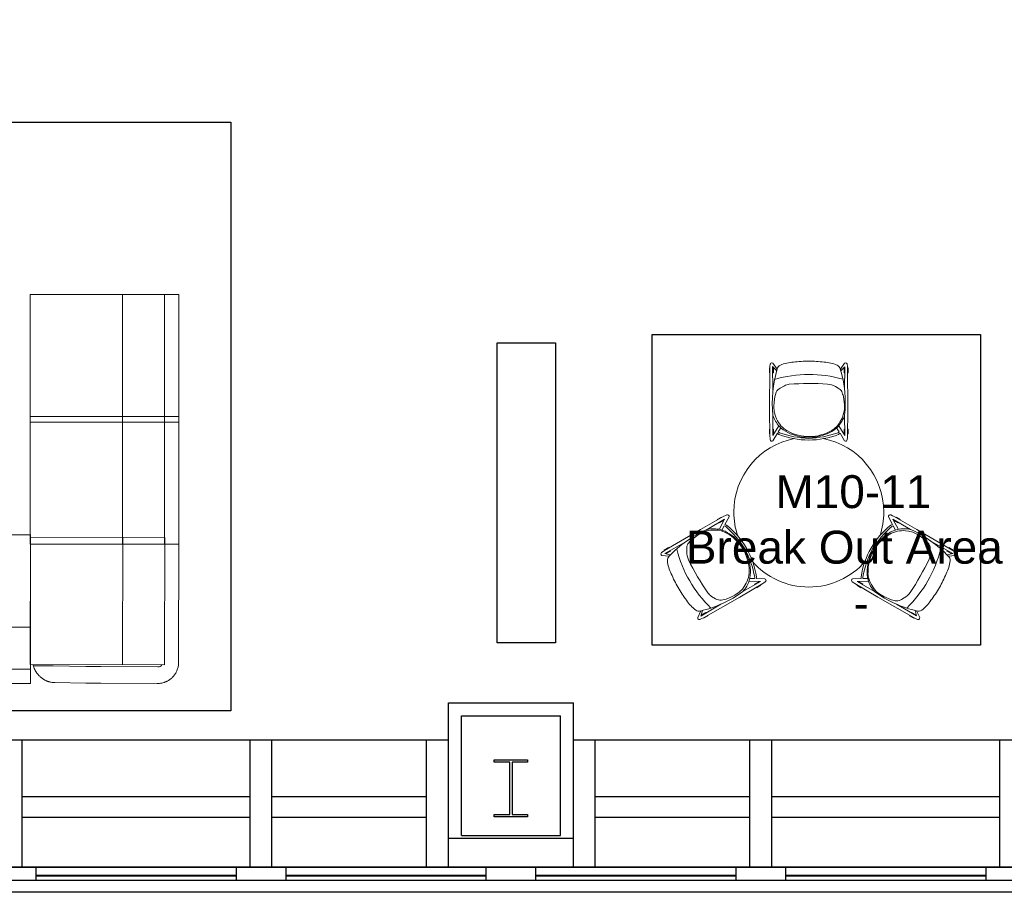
# Model space of a CAD drawing. Header units: inches. Extents: x -1 to 4727, y -3 to 1727.
# Tile 101 of 163: x 3144 to 3380, y -3 to 206. Entities that reach past the tile are written whole.
import ezdxf

# ---------------------------------------------------------------- set-up
doc = ezdxf.new("R2010")
doc.units = ezdxf.units.IN
doc.header["$LTSCALE"] = 42
doc.header["$MEASUREMENT"] = 0
doc.layers.get('0').update_dxf_attribs({"linetype": 'CONTINUOUS'})
for name, color, linetype in [('A-GLAZ', 8, 'CONTINUOUS'), ('A-WALL', 7, 'CONTINUOUS'), ('I-FURN', 8, 'CONTINUOUS'), ('I-FURN-CHAR', 9, 'CONTINUOUS'), ('Room Names & IDs', 7, 'CONTINUOUS'), ('S-COLS', 7, 'CONTINUOUS'), ('triGrossAreaLayer', 7, 'CONTINUOUS'), ('triLabelLayer', 7, 'CONTINUOUS'), ('triMeasuredGrossAreaLayer', 7, 'CONTINUOUS'), ('triSpaceLayer', 7, 'CONTINUOUS')]:
    doc.layers.add(name, color=color, linetype=linetype)
doc.styles.add('PDF Helvetica', font='Helvetica.ttf')
doc.styles.get("Standard").update_dxf_attribs({"font": 'romans.shx'})

# ---------------------------------------------------------------- blocks, each defined once
blk = doc.blocks.new('Bernhardt_Design-Seating-S - 4810 - Straight Connector-2157316-FURNITURE PLAN - FLOOR 09 - EAST')
at = {"lineweight": 9}
for p, q in [((-15.31, 17.83), (15.31, 17.83)), ((-15.31, -17.83), (-15.31, 17.83)), ((15.31, 17.83), (15.31, -17.83)), ((15.31, -4.35), (-15.31, -4.35)), ((-15.31, -14.42), (15.31, -14.42)), ((15.31, -17.83), (-15.31, -17.83))]:
    blk.add_line(p, q, dxfattribs=at)
blk = doc.blocks.new('Bernhardt_Design-Seating-S2 - 4811 - Single Seat_ Left Arm Facing Module-2144477-FURNITURE PLAN - FLOOR 09 - EAST')
at = {"lineweight": 9}
for p, q in [((-13.05, 17.81), (17.5, 17.81)), ((-13.05, -14.42), (-13.05, 17.81)), ((17.5, 17.81), (17.5, -14.42)), ((-17.5, 4.45), (-17.39, 11.92)), ((-13.5, 4.45), (-13.39, 12.32)), ((-17.55, -12.66), (-17.52, 0.82)), ((-13.56, -12.85), (-13.53, 0.83)), ((17.5, -4.35), (-13.05, -4.35)), ((17.5, -14.42), (-13.05, -14.42)), ((17.56, -17.8), (-12.56, -17.8))]:
    blk.add_line(p, q, dxfattribs=at)
blk.add_arc((-11.86, 11.76), 5.5, 102.4722, 106.3997, dxfattribs=at)
for centre, major_axis, ratio, start_param, end_param in [((-13.45, 17.03), (0, 6.44), 0.013396, 3.892028, 4.71475), ((-13.44, -0.31), (0, 6.5), 0.013396, 0.750448, 1.395773), ((-12.48, -12.91), (1.08, 0), 0.984808, 3.083858, 4.118274)]:
    blk.add_ellipse(centre, major_axis=major_axis, ratio=ratio, start_param=start_param, end_param=end_param, dxfattribs=at)
for points, knots in [([(-17.37, 12.32), (-17.36, 12.46), (-17.33, 12.67), (-17.27, 12.96), (-17.21, 13.19), (-17.14, 13.42), (-17.06, 13.66), (-16.96, 13.9), (-16.85, 14.14), (-16.73, 14.38), (-16.59, 14.62), (-16.43, 14.85), (-16.26, 15.08), (-16.08, 15.3), (-15.89, 15.52), (-15.68, 15.73), (-15.47, 15.92), (-15.24, 16.1), (-14.92, 16.34), (-14.51, 16.59), (-13.98, 16.85), (-13.61, 16.98), (-13.42, 17.03)], [-1, -1, -1, -1, -0.916667, -0.875, -0.833333, -0.791667, -0.75, -0.708333, -0.666667, -0.625, -0.583333, -0.541667, -0.5, -0.458333, -0.416667, -0.375, -0.333333, -0.291667, -0.25, -0.166667, -0.083333, 0, 0, 0, 0]), ([(-17.52, 0.82), (-17.52, 1.06), (-17.52, 1.51), (-17.52, 2.39), (-17.51, 3.22), (-17.5, 3.95), (-17.5, 4.29), (-17.5, 4.45)], [-1, -1, -1, -1, -0.833333, -0.666667, -0.333333, -0.166667, 0, 0, 0, 0]), ([(-12.56, -17.8), (-12.85, -17.8), (-13.28, -17.76), (-13.84, -17.64), (-14.25, -17.51), (-14.65, -17.34), (-15.02, -17.14), (-15.39, -16.91), (-15.69, -16.68), (-15.93, -16.46), (-16.14, -16.26), (-16.33, -16.05), (-16.5, -15.83), (-16.67, -15.6), (-16.82, -15.36), (-16.96, -15.11), (-17.08, -14.85), (-17.19, -14.59), (-17.32, -14.24), (-17.44, -13.78), (-17.53, -13.23), (-17.55, -12.85), (-17.55, -12.66)], [-1, -1, -1, -1, -0.892857, -0.839286, -0.785714, -0.732143, -0.678571, -0.625, -0.571429, -0.535714, -0.5, -0.464286, -0.428571, -0.392857, -0.357143, -0.321429, -0.285714, -0.25, -0.214286, -0.142857, -0.071429, 0, 0, 0, 0])]:
    blk.add_open_spline(points, degree=3, knots=knots, dxfattribs=at)
blk.add_open_spline([(-17.39, 11.92), (-17.39, 11.99), (-17.39, 12.12), (-17.38, 12.26), (-17.37, 12.32)], degree=3, dxfattribs=at)
blk = doc.blocks.new('Bernhardt_Design-Seating-S - 4810 - Straight Connector-1472912-FURNITURE PLAN - FLOOR 09 - EAST')
at = {"lineweight": 9}
for p, q in [((15.31, 17.83), (-15.31, 17.83)), ((-15.31, 17.83), (-15.31, -17.83)), ((15.31, -17.83), (15.31, 17.83)), ((-15.31, 14.42), (15.31, 14.42)), ((15.31, 4.35), (-15.31, 4.35)), ((-15.31, -17.83), (15.31, -17.83))]:
    blk.add_line(p, q, dxfattribs=at)
blk = doc.blocks.new('Table - Dining - Round - 36_ DIAM DINING-1472466-FURNITURE PLAN - FLOOR 09 - EAST')
at = {"lineweight": 9}
for start, end in [(40.9825, 139.0175), (143.8253, 149.2879), (30.7121, 36.1747), (151.9536, 155.7856), (24.2144, 28.0464), (161.349, 180), (0, 18.651), (280.9653, 0), (180, 259.0347), (263.7584, 276.2416)]:
    blk.add_arc((0, 0), 18, start, end, dxfattribs=at)
blk = doc.blocks.new('Stool - Coalesse - Enea Lottus Sled - Bar - Default-2140659-FURNITURE PLAN - FLOOR 09 - EAST')
at = {"lineweight": 9}
for p, q in [((-9.44, 16.61), (-9.44, 15.43)), ((-9.31, 16.61), (-9.44, 16.61)), ((-9.31, 16.61), (-9.39, 6.58)), ((-9.25, 17.52), (-9.31, 17.02)), ((-9.31, 17.02), (-9.31, 16.61)), ((-8.69, 16.93), (-7.7, 15.94)), ((-8.59, 11.35), (-8.69, 16.93)), ((-8.5, 16.61), (-8.65, 16.61)), ((-7.58, 16.31), (-8.61, 17.76)), ((-8.5, 15.43), (-8.5, 16.61)), ((7.58, 16.31), (8.61, 17.76)), ((7.7, 15.95), (8.63, 16.89)), ((8.5, 16.61), (8.5, 15.43)), ((8.63, 16.61), (8.5, 16.61)), ((8.59, 11.35), (8.63, 16.89)), ((9.25, 17.52), (9.31, 17.02)), ((9.31, 17.02), (9.31, 16.61)), ((9.44, 16.61), (9.31, 16.61)), ((9.31, 16.61), (9.39, 6.58)), ((9.44, 15.43), (9.44, 16.61)), ((-9.44, 15.43), (-9.32, 15.43)), ((-8.66, 15.43), (-8.5, 15.43)), ((8.5, 15.43), (8.62, 15.43)), ((9.32, 15.43), (9.44, 15.43)), ((-6.83, 11.79), (-5.86, 12.35)), ((6.4, 12.16), (7.04, 11.78)), ((-8.3, 8.46), (-8.17, 9.65)), ((-8.17, 9.65), (-7.83, 10.78)), ((8.3, 9.78), (8.55, 7.74)), ((-8.41, 7.34), (-8.3, 8.46)), ((-8.31, 6.12), (-8.41, 7.34)), ((8.55, 7.74), (8.55, 6.63)), ((-9.39, 6.58), (-9.31, 0.16)), ((-8.63, 0.39), (-8.61, 5.25)), ((-8.02, 5.06), (-8.31, 6.12)), ((-7.72, 4.39), (-8.02, 5.06)), ((8.37, 5.59), (8, 4.58)), ((8.55, 6.63), (8.37, 5.59)), ((8.63, 0.39), (8.61, 5.25)), ((9.39, 6.58), (9.31, 0.16)), ((-7.18, 2.75), (-8.63, 0.39)), ((7.18, 2.75), (8.63, 0.39)), ((8, 4.58), (7.47, 3.61)), ((-9.44, 1.95), (-9.44, 0.8)), ((-9.33, 1.95), (-9.44, 1.95)), ((-9.44, 0.8), (-9.32, 0.8)), ((-9.31, 0.16), (-9.3, -0.12)), ((-8.63, 0.8), (-8.5, 0.8)), ((-8.5, 1.95), (-8.62, 1.95)), ((-8.6, -0.84), (-7.51, 0.93)), ((-8.5, 0.8), (-8.5, 1.95)), ((-7.51, 0.93), (-7.16, 0.67)), ((-7.31, 1.25), (-6.69, 2.26)), ((-7.06, 1.06), (-7.31, 1.25)), ((7.31, 1.25), (6.69, 2.26)), ((7.06, 1.06), (7.31, 1.25)), ((7.51, 0.93), (7.16, 0.67)), ((8.6, -0.84), (7.51, 0.93)), ((8.5, 1.95), (8.5, 0.8)), ((8.62, 1.95), (8.5, 1.95)), ((8.5, 0.8), (8.63, 0.8)), ((9.31, 0.16), (9.3, -0.12)), ((9.32, 0.8), (9.44, 0.8)), ((9.44, 1.95), (9.33, 1.95)), ((9.44, 0.8), (9.44, 1.95)), ((-9.3, -0.12), (-9.25, -0.58)), ((9.3, -0.12), (9.25, -0.58))]:
    blk.add_line(p, q, dxfattribs=at)
for centre, radius, start, end in [((-8.66, 17.3), 0.634, 133.8105, 160.2977), ((-8.85, 17.51), 0.35, 45.5206, 133.8105), ((-6.25, 16.03), 1.37, 114.5846, 167.9982), ((-3.4, 9.81), 8.2, 91.8145, 114.5846), ((0.14, -11.17), 29.42, 90.2764, 97.4306), ((-0.14, -11.17), 29.42, 82.5694, 89.7236), ((3.4, 9.81), 8.2, 65.4154, 88.1855), ((6.25, 16.03), 1.37, 12.0018, 65.4154), ((8.85, 17.51), 0.35, 46.1895, 134.4794), ((8.66, 17.3), 0.634, 19.7023, 46.1895), ((19.13, 8.28), 27.9, 163.0203, 186.2343), ((0.06, -14.96), 30, 74.3296, 105.9746), ((-19.13, 8.28), 27.9, 353.7657, 16.9797), ((-3.66, 7.05), 5.74, 100.2457, 112.5172), ((0.27, -51.72), 64.61, 86.2268, 94.4), ((4.29, 8.7), 4.05, 58.7315, 86.7142), ((-5.87, 9.85), 2.16, 116.3083, 154.6822), ((6.2, 10.04), 1.93, 27.5574, 64.2996), ((2.3, 8.36), 6.17, 13.3336, 24.6211), ((-1.94, 7.4), 7.01, 197.9148, 223.2393), ((1.94, 7.4), 7.01, 315.6637, 342.0852), ((-1.97, 6.97), 6.31, 204.0784, 239.7813), ((-1.94, 7.4), 7.01, 223.2393, 243.7884), ((1.94, 7.4), 7.01, 296.2116, 315.6637), ((2.81, 6.28), 5.38, 300.2986, 330.1716), ((0.01, 18.87), 19.56, 248.4732, 269.9564), ((0.96, 23.97), 24.27, 250.7204, 267.7427), ((0.08, 10.72), 10.58, 240.4217, 300.8994), ((-0.11, 11.12), 11.15, 243.7884, 270.559), ((0.11, 11.12), 11.15, 269.441, 296.2116), ((-0.96, 23.97), 24.27, 272.2573, 289.2796), ((-0.01, 18.87), 19.56, 270.0436, 291.5268), ((-8.61, -0.39), 0.674, 196.8757, 231.3749), ((-8.85, -0.63), 0.331, 238.946, 321.6559), ((8.85, -0.63), 0.331, 218.3441, 301.054), ((8.61, -0.39), 0.674, 308.6251, 343.1243)]:
    blk.add_arc(centre, radius, start, end, dxfattribs=at)
blk = doc.blocks.new('EXT WALL')
at = {"layer": 'A-GLAZ'}
for p, q in [((2283.63, -416.94), (5175.63, -416.94)), ((3615.63, -416.94), (3603.63, -416.94)), ((3615.63, -420), (3615.63, -416.94)), ((3663.63, -416.94), (3663.63, -420)), ((3675.63, -416.94), (3663.63, -416.94)), ((3675.63, -420), (3675.63, -416.94)), ((3723.63, -416.94), (3723.63, -420)), ((3735.63, -416.94), (3723.63, -416.94)), ((3735.63, -420), (3735.63, -416.94)), ((3783.63, -416.94), (3783.63, -420)), ((3795.63, -416.94), (3783.63, -416.94)), ((3795.63, -420), (3795.63, -416.94)), ((3843.63, -416.94), (3843.63, -420)), ((3855.63, -416.94), (3843.63, -416.94)), ((3603.63, -420), (3615.63, -420)), ((3615.63, -418.81), (3663.63, -418.81)), ((3615.63, -419), (3663.63, -419)), ((3615.63, -420), (3663.63, -420)), ((3663.63, -420), (3675.63, -420)), ((3675.63, -418.81), (3723.63, -418.81)), ((3675.63, -419), (3723.63, -419)), ((3675.63, -420), (3723.63, -420)), ((3723.63, -420), (3735.63, -420)), ((3735.63, -418.81), (3783.63, -418.81)), ((3735.63, -419), (3783.63, -419)), ((3735.63, -420), (3783.63, -420)), ((3783.63, -420), (3795.63, -420)), ((3795.63, -418.81), (3843.63, -418.81)), ((3795.63, -419), (3843.63, -419)), ((3795.63, -420), (3843.63, -420)), ((3843.63, -420), (3855.63, -420))]:
    blk.add_line(p, q, dxfattribs=at)
blk.add_lwpolyline([(2283.63, -420), (5175.63, -420), (5175.63, -412.75), (5184.38, -412.75), (5184.38, -404), (5191.63, -404), (5191.63, 1288), (5184.38, 1288), (5184.38, 1296.75), (5175.63, 1296.75), (5175.63, 1304), (2283.63, 1304)], dxfattribs=at)
at = {"layer": 'A-WALL'}
for p, q in [((3714.63, -377.44), (3744.63, -377.44)), ((3714.63, -416.94), (3714.63, -377.44)), ((3744.63, -416.94), (3744.63, -377.44)), ((3717.76, -380.56), (3741.51, -380.56)), ((3717.76, -409.31), (3717.76, -380.56)), ((3741.51, -409.31), (3741.51, -380.56)), ((3714.63, -386.44), (3384.63, -386.44)), ((3612.26, -416.94), (3612.26, -386.44)), ((3667.01, -416.94), (3667.01, -386.44)), ((3672.26, -416.94), (3672.26, -386.44)), ((3709.38, -416.94), (3709.38, -386.44)), ((4074.69, -386.44), (3744.63, -386.44)), ((3749.88, -416.94), (3749.88, -386.44)), ((3787.01, -416.94), (3787.01, -386.44)), ((3792.26, -416.94), (3792.26, -386.44)), ((3847.01, -416.94), (3847.01, -386.44)), ((3667.01, -400), (3612.26, -400)), ((3709.38, -400), (3672.26, -400)), ((3787.01, -400), (3749.88, -400)), ((3847.01, -400), (3792.26, -400)), ((3667.01, -405), (3612.26, -405)), ((3709.38, -405), (3672.26, -405)), ((3787.01, -405), (3749.88, -405)), ((3847.01, -405), (3792.26, -405)), ((3714.63, -409.94), (3744.63, -409.94)), ((3717.76, -409.31), (3741.51, -409.31))]:
    blk.add_line(p, q, dxfattribs=at)
blk = doc.blocks.new('columns')
at = {"layer": 'S-COLS'}
for p, q in [((3725.63, -391.17), (3733.63, -391.17)), ((3725.63, -391.7), (3725.63, -391.17)), ((3729.37, -391.7), (3725.63, -391.7)), ((3729.37, -404.3), (3729.37, -391.7)), ((3729.9, -391.7), (3729.9, -404.3)), ((3733.63, -391.7), (3729.9, -391.7)), ((3733.63, -391.17), (3733.63, -391.7)), ((3725.63, -404.3), (3729.37, -404.3)), ((3725.63, -404.83), (3725.63, -404.3)), ((3733.63, -404.83), (3725.63, -404.83)), ((3729.9, -404.3), (3733.63, -404.3)), ((3733.63, -404.3), (3733.63, -404.83))]:
    blk.add_line(p, q, dxfattribs=at)

msp = doc.modelspace()

# ---------------------------------------------------------------- linework, layer by layer
at = {"layer": 'I-FURN'}
for p, q in [((3258.68, 56.92), (3258.68, 128.92)), ((3258.68, 128.92), (3272.68, 128.92)), ((3272.68, 128.92), (3272.68, 56.92)), ((3272.68, 56.92), (3258.68, 56.92))]:
    msp.add_line(p, q, dxfattribs=at)
at = {"layer": 'triGrossAreaLayer'}
msp.add_lwpolyline([(1822, 1726.94), (4702, 1726.94), (4702, 1702), (4726.94, 1702), (4726.94, 22), (4702, 22), (4702, -2.94), (3810.86, -2.94), (1822, -2.94)], dxfattribs=at)
at = {"layer": 'triMeasuredGrossAreaLayer'}
msp.add_lwpolyline([(3014, 649.5), (3153.5, 649.5), (3278, 649.5), (3278, 652), (3456.25, 652), (3456.25, 649.5), (3558.25, 649.5), (3674.12, 649.5), (3744, 649.5), (3744, 587.19), (3934.18, 587.19), (3960.65, 513.57), (3899.16, 164.92), (3825.82, 177.85), (3810.86, 121.33), (3810.86, 3.06), (1828, 3.06)], dxfattribs=at)
at = {"layer": 'triSpaceLayer'}
for points in [[(3194.72, 40.58), (2971.86, 40.58), (2971.86, 181.92), (3194.72, 181.92)], [(3374.71, 56.36), (3295.92, 56.36), (3295.92, 130.9), (3374.71, 130.9)]]:
    msp.add_lwpolyline(points, close=True, dxfattribs=at)

# ---------------------------------------------------------------- block references
at = {"layer": 'A-WALL'}
msp.add_blockref('EXT WALL', (-467.63, 420), dxfattribs=at)
at = {"layer": 'I-FURN'}
for name, p, rotation in [('Bernhardt_Design-Seating-S - 4810 - Straight Connector-1472912-FURNITURE PLAN - FLOOR 09 - EAST', (3164.43, 125.19), 269.9999999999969), ('Bernhardt_Design-Seating-S - 4810 - Straight Connector-1472912-FURNITURE PLAN - FLOOR 09 - EAST', (3164.43, 95.94), 269.9999999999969), ('Table - Dining - Round - 36_ DIAM DINING-1472466-FURNITURE PLAN - FLOOR 09 - EAST', (3333.49, 88.31), 180), ('Bernhardt_Design-Seating-S2 - 4811 - Single Seat_ Left Arm Facing Module-2144477-FURNITURE PLAN - FLOOR 09 - EAST', (3164.43, 64.74), 89.85612364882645)]:
    msp.add_blockref(name, p, dxfattribs=dict(at, rotation=rotation))
msp.add_blockref('Bernhardt_Design-Seating-S - 4810 - Straight Connector-2157316-FURNITURE PLAN - FLOOR 09 - EAST', (3131.34, 65.04), dxfattribs=at)
at = {"layer": 'I-FURN-CHAR'}
msp.add_blockref('Stool - Coalesse - Enea Lottus Sled - Bar - Default-2140659-FURNITURE PLAN - FLOOR 09 - EAST', (3333.49, 106.28), dxfattribs=at)
for p, rotation in [((3317.92, 79.32), 120.0000000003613), ((3349.05, 79.32), 240.000000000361)]:
    msp.add_blockref('Stool - Coalesse - Enea Lottus Sled - Bar - Default-2140659-FURNITURE PLAN - FLOOR 09 - EAST', p, dxfattribs=dict(at, rotation=rotation))
at = {"layer": 'S-COLS'}
msp.add_blockref('columns', (-467.63, 420), dxfattribs=at)

# ---------------------------------------------------------------- texts
at = {"layer": 'Room Names & IDs', "attachment_point": 4, "style": 'PDF Helvetica'}
for s, insert, char_height in [('M10-11', (3325.49, 93.16), 7.902), ('Break Out Area', (3303.99, 79.83), 7.9024), ('-', (3344.24, 66.5), 7.9)]:
    msp.add_mtext(s, dxfattribs=dict(at, insert=insert, char_height=char_height))
at = {"layer": 'triLabelLayer', "color": 7, "insert": (3335.32, 93.63), "char_height": 10, "attachment_point": 5}
msp.add_mtext('{\\fSansSerif;\\H0.01;}', dxfattribs=at)

doc.saveas('drawing.dxf')
